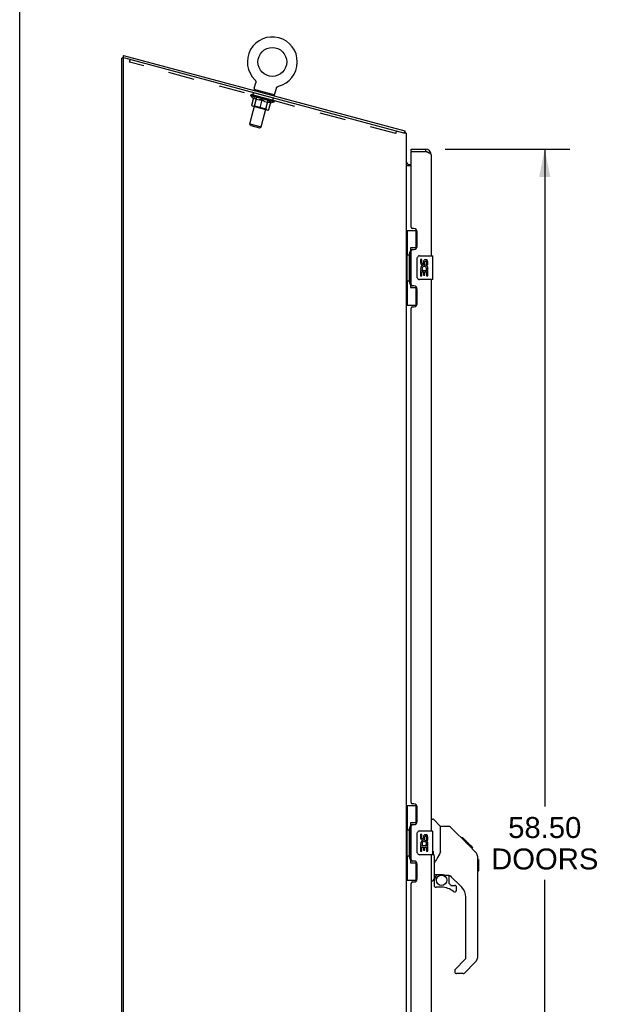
# Model space of a CAD drawing. Header units: inches. Extents: x 0 to 200, y 0 to 130.
# Tile 30 of 91: x 0 to 24, y 57 to 98. Entities that reach past the tile are written whole.
import ezdxf

# ---------------------------------------------------------------- set-up
doc = ezdxf.new("R2010")
doc.units = ezdxf.units.IN
doc.header["$LTSCALE"] = 11.011777
doc.header["$MEASUREMENT"] = 0
doc.linetypes.add('HIDDEN', pattern=[0.2, 0.1, -0.1])
doc.layers.get('0').update_dxf_attribs({"linetype": 'CONTINUOUS'})
for name, color, linetype in [('02___PRT_ALL_AXES', 7, 'CONTINUOUS'), ('DEFAULT_2', 8, 'HIDDEN'), ('DIMENSIONS', 7, 'CONTINUOUS')]:
    doc.layers.add(name, color=color, linetype=linetype)
doc.styles.get("Standard").update_dxf_attribs({"font": 'arial.ttf'})
doc.dimstyles.new('DIMSTYLE_1', dxfattribs={"dimtxt": 0.883298, "dimasz": 1.17773, "dimexe": 0.09, "dimexo": 0.07, "dimgap": 0.0375, "dimtad": 0, "dimtih": 1, "dimtoh": 1, "dimzin": 4, "dimdsep": 46, "dimtxsty": 'Standard', "dimblk": '_FILLED', "dimblk1": '_FILLED', "dimblk2": '_FILLED', "dimcen": 0.09, "dimazin": 1, "dimtfac": 1, "dimtofl": 0, "dimtmove": 0, "dimatfit": 3, "dimldrblk": '_FILLED', "dimfxl": 0, "dimtolj": 1, "dimtzin": 4, "dimarcsym": 0})

# ---------------------------------------------------------------- blocks, each defined once
blk = doc.blocks.new('_FILLED')
at = {"color": 0, "linetype": 'ByBlock'}
blk.add_solid([(0, 0), (-1, 0.2), (-1, -0.2)], dxfattribs=at)
blk = doc.blocks.new('*D17')
at = {"layer": 'DIMENSIONS', "color": 2, "linetype": 'Continuous'}
for p, q in [((17.944, 92.763), (23.21, 92.763)), ((22.15, 92.763), (22.15, 65.043)), ((22.15, 34.263), (22.15, 61.951)), ((17.944, 34.263), (23.21, 34.263))]:
    blk.add_line(p, q, dxfattribs=at)
at = {"layer": 'DIMENSIONS', "color": 2, "linetype": 'Continuous', "xscale": 1.1777301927, "yscale": 1.1777301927, "zscale": 1.1777301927}
for p, rotation in [((22.15, 92.763), 90), ((22.15, 34.263), 270)]:
    blk.add_blockref('_FILLED', p, dxfattribs=dict(at, rotation=rotation))
at = {"layer": 'DIMENSIONS', "color": 2, "linetype": 'Continuous', "insert": (22.15, 64.601), "char_height": 0.8833, "width": 4.51828, "attachment_point": 2, "line_spacing_factor": 0.9}
blk.add_mtext('58.50\\PDOORS', dxfattribs=at)

msp = doc.modelspace()

# ---------------------------------------------------------------- linework, layer by layer
at = {"color": 7, "linetype": 'Continuous'}
for p, q in [((0, 0), (0, 129.55)), ((4.375, 96.602), (4.308, 96.602)), ((4.385, 96.717), (4.358, 96.617)), ((4.385, 96.717), (16.242, 93.54)), ((9.894, 95.334), (9.955, 95.562)), ((9.922, 95.684), (9.922, 95.684)), ((9.922, 95.684), (9.925, 95.681)), ((9.925, 95.681), (9.928, 95.677)), ((9.928, 95.677), (9.931, 95.674)), ((9.931, 95.674), (9.934, 95.671)), ((9.934, 95.671), (9.936, 95.667)), ((9.936, 95.667), (9.939, 95.663)), ((9.939, 95.663), (9.941, 95.66)), ((9.941, 95.66), (9.944, 95.656)), ((9.944, 95.656), (9.946, 95.652)), ((9.946, 95.652), (9.948, 95.648)), ((9.948, 95.648), (9.949, 95.644)), ((9.949, 95.644), (9.951, 95.64)), ((9.951, 95.64), (9.953, 95.636)), ((9.953, 95.636), (9.954, 95.631)), ((9.954, 95.631), (9.955, 95.627)), ((9.955, 95.627), (9.956, 95.623)), ((9.956, 95.623), (9.957, 95.619)), ((9.957, 95.619), (9.958, 95.614)), ((9.958, 95.614), (9.959, 95.61)), ((9.959, 95.61), (9.959, 95.605)), ((9.959, 95.605), (9.96, 95.601)), ((9.96, 95.601), (9.96, 95.597)), ((9.96, 95.597), (9.96, 95.592)), ((9.893, 95.273), (9.885, 95.244)), ((10.738, 95.046), (9.893, 95.273)), ((10.768, 95.1), (10.829, 95.328)), ((10.829, 95.328), (10.83, 95.332)), ((10.833, 95.34), (10.834, 95.344)), ((10.836, 95.348), (10.838, 95.352)), ((10.838, 95.352), (10.84, 95.356)), ((10.84, 95.356), (10.842, 95.36)), ((10.842, 95.36), (10.845, 95.364)), ((10.845, 95.364), (10.847, 95.368)), ((10.847, 95.367), (10.85, 95.371)), ((10.85, 95.371), (10.852, 95.375)), ((10.852, 95.375), (10.855, 95.378)), ((10.855, 95.378), (10.858, 95.381)), ((10.858, 95.381), (10.861, 95.384)), ((10.861, 95.384), (10.865, 95.388)), ((10.864, 95.387), (10.868, 95.39)), ((10.868, 95.39), (10.871, 95.393)), ((10.871, 95.393), (10.875, 95.396)), ((10.875, 95.396), (10.878, 95.399)), ((10.878, 95.399), (10.882, 95.401)), ((10.882, 95.401), (10.886, 95.403)), ((10.886, 95.403), (10.89, 95.406)), ((10.89, 95.406), (10.894, 95.408)), ((10.894, 95.408), (10.898, 95.409)), ((10.898, 95.409), (10.902, 95.411)), ((10.902, 95.411), (10.906, 95.413)), ((10.906, 95.413), (10.91, 95.414)), ((10.91, 95.414), (10.914, 95.416)), ((10.91, 95.414), (10.912, 95.415)), ((10.914, 95.416), (10.918, 95.417)), ((10.918, 95.417), (10.918, 95.417)), ((10.738, 95.046), (10.73, 95.017)), ((16.242, 93.54), (16.216, 93.443)), ((16.257, 93.483), (16.219, 93.454)), ((16.512, 92.659), (16.512, 92.763)), ((16.532, 92.659), (16.512, 92.659)), ((17.119, 92.763), (17.119, 92.659)), ((16.45, 92.117), (16.512, 92.117)), ((16.308, 89.338), (16.748, 89.338)), ((16.347, 89.338), (16.347, 88.313)), ((16.712, 89.338), (16.712, 88.558)), ((16.485, 88.603), (16.485, 86.923)), ((16.712, 88.603), (16.485, 88.603)), ((16.325, 88.313), (16.325, 87.213)), ((16.325, 88.313), (16.448, 88.313)), ((16.448, 88.343), (16.448, 88.364)), ((16.448, 87.213), (16.448, 88.313)), ((16.771, 87.363), (16.771, 88.163)), ((16.871, 88.263), (17.411, 88.263)), ((17.426, 87.278), (17.426, 88.248)), ((16.325, 87.213), (16.448, 87.213)), ((16.347, 87.213), (16.347, 86.188)), ((16.448, 87.162), (16.448, 87.183)), ((17.411, 87.263), (16.871, 87.263)), ((16.485, 86.923), (16.712, 86.923)), ((16.712, 86.968), (16.712, 86.188)), ((16.308, 86.188), (16.748, 86.188)), ((16.308, 65.088), (16.748, 65.088)), ((16.347, 65.088), (16.347, 64.063)), ((16.712, 65.088), (16.712, 64.308)), ((16.712, 64.353), (16.485, 64.353)), ((16.485, 64.353), (16.485, 62.673)), ((17.366, 64.517), (17.428, 64.517)), ((17.754, 64.208), (17.456, 64.505)), ((16.325, 64.063), (16.448, 64.063)), ((16.325, 64.063), (16.325, 62.963)), ((16.448, 64.093), (16.448, 64.114)), ((16.448, 62.963), (16.448, 64.063)), ((16.871, 64.013), (17.411, 64.013)), ((17.426, 63.028), (17.426, 63.998)), ((18.12, 64.202), (17.759, 64.202)), ((17.759, 63.098), (17.759, 64.202)), ((18.941, 63.414), (18.176, 64.179)), ((16.771, 63.113), (16.771, 63.913)), ((18.697, 63.724), (18.631, 63.724)), ((18.705, 63.717), (18.638, 63.717)), ((18.715, 63.707), (18.648, 63.707)), ((18.721, 63.701), (18.654, 63.701)), ((18.729, 63.693), (18.662, 63.693)), ((18.749, 63.673), (18.682, 63.673)), ((18.697, 63.724), (19.024, 63.398)), ((18.771, 63.651), (18.704, 63.651)), ((18.795, 63.627), (18.728, 63.627)), ((18.818, 63.604), (18.751, 63.604)), ((18.842, 63.58), (18.775, 63.58)), ((18.866, 63.556), (18.799, 63.556)), ((18.888, 63.534), (18.821, 63.534)), ((17.426, 63.11), (17.428, 63.118)), ((17.456, 63.003), (17.456, 63.142)), ((17.759, 63.16), (17.738, 63.102)), ((18.908, 63.514), (18.841, 63.514)), ((18.925, 63.496), (18.859, 63.496)), ((18.939, 63.483), (18.872, 63.483)), ((18.943, 63.479), (18.876, 63.479)), ((18.945, 63.477), (18.878, 63.477)), ((18.945, 63.477), (18.878, 63.477)), ((18.946, 63.476), (18.879, 63.476)), ((18.928, 63.427), (18.88, 63.475)), ((18.948, 63.474), (18.881, 63.474)), ((18.953, 63.469), (18.886, 63.469)), ((18.959, 63.463), (18.892, 63.463)), ((18.972, 63.449), (18.906, 63.449)), ((18.988, 63.434), (18.921, 63.434)), ((18.995, 63.427), (18.928, 63.427)), ((18.941, 63.414), (18.928, 63.427)), ((19.002, 63.42), (18.935, 63.42)), ((18.941, 63.414), (19.219, 63.135)), ((19.014, 63.408), (18.947, 63.408)), ((19.019, 63.403), (18.952, 63.403)), ((19.023, 63.399), (18.956, 63.399)), ((19.024, 63.398), (18.957, 63.398)), ((19.024, 63.398), (18.957, 63.398)), ((19.025, 63.397), (18.958, 63.397)), ((19.113, 63.309), (19.025, 63.397)), ((19.042, 63.313), (19.109, 63.313)), ((19.111, 63.311), (19.044, 63.311)), ((19.113, 63.309), (19.046, 63.309)), ((16.325, 62.963), (16.448, 62.963)), ((16.347, 62.963), (16.347, 61.938)), ((16.448, 62.912), (16.448, 62.933)), ((16.712, 62.718), (16.712, 61.938)), ((17.411, 63.013), (16.871, 63.013)), ((17.484, 62.879), (17.484, 61.984)), ((19.334, 62.858), (19.333, 62.888)), ((19.334, 58.755), (19.334, 62.858)), ((19.354, 62.807), (19.334, 62.826)), ((19.354, 62.807), (19.354, 62.33)), ((16.485, 62.673), (16.712, 62.673)), ((19.354, 62.33), (19.334, 62.311)), ((16.308, 61.938), (16.748, 61.938)), ((17.366, 61.913), (17.413, 61.913)), ((17.484, 61.957), (17.484, 61.72)), ((17.503, 62.176), (17.799, 62.176)), ((17.541, 62.097), (17.621, 62.176)), ((17.548, 62.091), (17.544, 62.094)), ((17.551, 62.087), (17.548, 62.091)), ((17.556, 62.083), (17.551, 62.087)), ((18.072, 62.135), (17.984, 62.135)), ((18.114, 61.803), (18.114, 62.13)), ((18.649, 61.639), (18.148, 62.14)), ((17.799, 61.641), (17.563, 61.641)), ((18.117, 61.795), (18.189, 61.723)), ((18.197, 61.72), (18.35, 61.72)), ((18.429, 61.522), (18.429, 61.641)), ((18.822, 58.669), (18.822, 61.221)), ((18.364, 58.178), (18.799, 58.614)), ((18.35, 58.145), (18.35, 58.08)), ((19.219, 58.476), (18.767, 58.024)), ((18.711, 58.001), (18.429, 58.001))]:
    msp.add_line(p, q, dxfattribs=at)
at = {"color": 3, "linetype": 'Continuous'}
for p, q in [((4.308, 33.617), (4.308, 96.602)), ((4.389, 96.608), (4.358, 96.617)), ((4.36, 96.576), (4.36, 33.679)), ((16.204, 93.443), (4.399, 96.606)), ((16.308, 93.443), (16.204, 93.443)), ((16.308, 93.443), (16.308, 33.617)), ((16.512, 92.763), (17.119, 92.763)), ((16.512, 89.47), (16.512, 92.639)), ((16.532, 92.659), (17.119, 92.659)), ((17.155, 92.646), (17.119, 92.659)), ((17.173, 92.639), (17.155, 92.646)), ((17.185, 92.634), (17.173, 92.639)), ((17.197, 92.63), (17.185, 92.634)), ((17.366, 88.263), (17.366, 92.516)), ((16.512, 92.065), (16.308, 92.065)), ((16.632, 89.41), (16.572, 89.41)), ((16.762, 88.66), (16.762, 89.28)), ((16.512, 87.055), (16.512, 88.47)), ((16.572, 88.53), (16.632, 88.53)), ((17.366, 64.013), (17.366, 87.263)), ((16.632, 86.995), (16.572, 86.995)), ((16.762, 86.245), (16.762, 86.865)), ((16.512, 65.22), (16.512, 86.055)), ((16.572, 86.115), (16.632, 86.115)), ((16.632, 65.16), (16.572, 65.16)), ((16.762, 64.41), (16.762, 65.03)), ((16.512, 62.805), (16.512, 64.22)), ((16.572, 64.28), (16.632, 64.28)), ((16.632, 62.745), (16.572, 62.745)), ((17.366, 39.763), (17.366, 63.013)), ((16.762, 61.995), (16.762, 62.615)), ((16.572, 61.865), (16.632, 61.865)), ((16.512, 40.97), (16.512, 61.805))]:
    msp.add_line(p, q, dxfattribs=at)
at = {"color": 7, "linetype": 'Continuous'}
for points in [[(9.96, 95.588), (9.959, 95.583), (9.959, 95.579), (9.958, 95.574), (9.957, 95.57), (9.956, 95.566), (9.955, 95.562)], [(9.958, 95.574), (9.957, 95.57), (9.956, 95.566)], [(9.96, 95.592), (9.96, 95.588), (9.959, 95.583)], [(10.83, 95.332), (10.831, 95.336), (10.833, 95.34), (10.834, 95.344), (10.836, 95.348)], [(16.25, 93.518), (16.25, 93.521), (16.25, 93.524), (16.25, 93.526), (16.249, 93.529), (16.249, 93.531), (16.248, 93.533), (16.247, 93.535), (16.246, 93.537), (16.245, 93.538), (16.244, 93.539), (16.243, 93.54), (16.242, 93.54)], [(16.257, 93.483), (16.256, 93.485), (16.255, 93.487), (16.254, 93.49), (16.253, 93.492), (16.252, 93.495), (16.252, 93.498), (16.251, 93.502), (16.251, 93.505), (16.251, 93.508), (16.251, 93.511), (16.25, 93.518)], [(16.33, 92.165), (16.326, 92.162), (16.324, 92.16), (16.322, 92.158), (16.32, 92.157), (16.317, 92.155)], [(16.337, 92.173), (16.337, 92.173), (16.337, 92.172), (16.337, 92.172), (16.336, 92.171), (16.335, 92.17), (16.334, 92.169), (16.333, 92.168), (16.331, 92.166), (16.33, 92.165)], [(16.312, 92.149), (16.311, 92.147), (16.309, 92.145), (16.309, 92.144), (16.308, 92.142), (16.308, 92.141), (16.308, 92.139)], [(16.317, 92.155), (16.316, 92.153), (16.314, 92.151), (16.312, 92.149)], [(16.485, 88.579), (16.485, 88.576), (16.485, 88.572), (16.486, 88.568), (16.488, 88.564), (16.489, 88.559), (16.491, 88.554), (16.494, 88.548), (16.497, 88.542), (16.5, 88.536), (16.504, 88.529), (16.508, 88.522), (16.513, 88.514), (16.518, 88.506), (16.521, 88.502)], [(16.771, 88.163), (16.771, 88.169), (16.772, 88.175), (16.772, 88.182), (16.774, 88.188), (16.775, 88.193), (16.777, 88.199)], [(16.777, 87.327), (16.775, 87.332), (16.774, 87.338), (16.772, 87.344), (16.772, 87.35), (16.771, 87.357), (16.771, 87.363)], [(16.521, 87.024), (16.518, 87.02), (16.513, 87.012), (16.508, 87.004), (16.504, 86.997), (16.5, 86.99), (16.497, 86.983), (16.494, 86.977), (16.491, 86.972), (16.489, 86.967), (16.488, 86.962), (16.486, 86.958), (16.485, 86.954), (16.485, 86.95), (16.485, 86.947)], [(16.485, 64.329), (16.485, 64.326), (16.485, 64.322), (16.486, 64.318), (16.488, 64.314), (16.489, 64.309), (16.491, 64.304), (16.494, 64.298), (16.497, 64.292), (16.5, 64.286), (16.504, 64.279), (16.508, 64.272), (16.513, 64.264), (16.518, 64.256), (16.521, 64.252)], [(16.771, 63.913), (16.771, 63.919), (16.772, 63.925), (16.772, 63.932), (16.774, 63.938), (16.775, 63.943), (16.777, 63.949)], [(18.176, 64.179), (18.168, 64.186), (18.16, 64.191), (18.151, 64.196), (18.141, 64.199), (18.131, 64.201), (18.12, 64.202)], [(18.88, 63.475), (18.858, 63.497), (18.836, 63.519), (18.815, 63.54)], [(16.777, 63.077), (16.775, 63.082), (16.774, 63.088), (16.772, 63.094), (16.772, 63.1), (16.771, 63.107), (16.771, 63.113)], [(17.428, 63.118), (17.429, 63.121), (17.43, 63.124), (17.431, 63.127), (17.432, 63.129), (17.433, 63.132), (17.434, 63.134), (17.435, 63.136), (17.436, 63.138), (17.437, 63.14), (17.439, 63.142), (17.44, 63.144), (17.441, 63.145), (17.443, 63.147), (17.444, 63.148), (17.446, 63.148), (17.447, 63.149), (17.449, 63.149), (17.45, 63.149), (17.451, 63.148), (17.452, 63.148), (17.453, 63.146), (17.454, 63.145), (17.455, 63.144), (17.456, 63.142)], [(19.334, 62.858), (19.333, 62.888), (19.328, 62.929), (19.318, 62.969), (19.304, 63.008), (19.287, 63.045), (19.265, 63.08), (19.24, 63.113), (19.219, 63.135)], [(16.521, 62.774), (16.518, 62.77), (16.513, 62.762), (16.508, 62.754), (16.504, 62.747), (16.5, 62.74), (16.497, 62.733), (16.494, 62.727), (16.491, 62.722), (16.489, 62.717), (16.488, 62.712), (16.486, 62.708), (16.485, 62.704), (16.485, 62.7), (16.485, 62.697)], [(17.456, 63.003), (17.456, 63.005), (17.457, 63.006), (17.458, 63.008), (17.458, 63.009), (17.459, 63.011), (17.459, 63.012), (17.46, 63.013), (17.46, 63.014), (17.461, 63.015), (17.462, 63.016), (17.463, 63.017), (17.463, 63.017), (17.464, 63.017), (17.465, 63.017), (17.465, 63.017), (17.466, 63.016), (17.467, 63.016), (17.467, 63.015), (17.467, 63.014), (17.468, 63.013), (17.468, 63.012), (17.469, 63.011), (17.469, 63.01), (17.47, 63.009), (17.47, 63.007), (17.47, 63.006), (17.471, 63.005), (17.471, 63.003), (17.472, 63.002), (17.472, 63), (17.472, 62.999), (17.473, 62.997), (17.473, 62.995), (17.473, 62.993), (17.474, 62.991), (17.474, 62.989), (17.475, 62.987), (17.475, 62.985), (17.475, 62.982), (17.476, 62.98), (17.476, 62.978), (17.477, 62.975), (17.477, 62.973), (17.477, 62.97), (17.478, 62.968), (17.478, 62.965), (17.478, 62.962), (17.479, 62.959), (17.479, 62.956), (17.48, 62.953), (17.48, 62.95), (17.48, 62.947), (17.481, 62.943), (17.481, 62.939), (17.481, 62.936), (17.482, 62.931), (17.482, 62.927), (17.482, 62.923), (17.483, 62.918), (17.483, 62.913), (17.483, 62.908), (17.483, 62.903), (17.484, 62.897), (17.484, 62.891), (17.484, 62.885), (17.484, 62.879)], [(17.537, 62.752), (17.526, 62.735), (17.511, 62.706), (17.498, 62.674), (17.49, 62.64), (17.485, 62.606), (17.484, 62.581)], [(17.738, 63.102), (17.708, 63.033), (17.672, 62.963), (17.63, 62.891), (17.582, 62.818), (17.537, 62.752)], [(17.556, 62.083), (17.546, 62.072), (17.538, 62.062), (17.53, 62.05), (17.523, 62.038), (17.517, 62.025), (17.513, 62.012), (17.509, 61.999), (17.506, 61.985), (17.504, 61.971), (17.504, 61.957)], [(17.544, 62.094), (17.543, 62.095), (17.542, 62.096), (17.542, 62.096), (17.541, 62.097)], [(17.799, 62.176), (17.807, 62.176), (17.826, 62.175), (17.846, 62.173), (17.867, 62.169), (17.886, 62.164), (17.904, 62.159), (17.92, 62.154), (17.934, 62.149), (17.946, 62.144), (17.957, 62.141), (17.966, 62.138), (17.974, 62.136), (17.982, 62.135), (17.984, 62.135)]]:
    msp.add_lwpolyline(points, dxfattribs=at)
at = {"color": 3, "linetype": 'Continuous'}
for points in [[(17.214, 92.623), (17.208, 92.626), (17.197, 92.63)], [(17.366, 92.516), (17.366, 92.519), (17.365, 92.521), (17.365, 92.523), (17.365, 92.525), (17.364, 92.528), (17.363, 92.53), (17.362, 92.532), (17.361, 92.534), (17.36, 92.537), (17.358, 92.539), (17.357, 92.541), (17.355, 92.543), (17.353, 92.545), (17.351, 92.548), (17.349, 92.55), (17.347, 92.552), (17.345, 92.554), (17.342, 92.557), (17.339, 92.559), (17.337, 92.561), (17.334, 92.563), (17.331, 92.565), (17.327, 92.568), (17.324, 92.57), (17.321, 92.572), (17.317, 92.574), (17.314, 92.577), (17.31, 92.579), (17.306, 92.581), (17.302, 92.583), (17.298, 92.586), (17.293, 92.588), (17.289, 92.59), (17.285, 92.592), (17.28, 92.594), (17.276, 92.597), (17.271, 92.599), (17.266, 92.601), (17.261, 92.603), (17.256, 92.606), (17.251, 92.608), (17.246, 92.61), (17.241, 92.612), (17.235, 92.614), (17.23, 92.617), (17.225, 92.619), (17.219, 92.621), (17.214, 92.623)]]:
    msp.add_lwpolyline(points, dxfattribs=at)
at = {"color": 7, "linetype": 'Continuous'}
for centre, radius in [((10.658, 96.438), 0.609), ((17.799, 61.936), 0.217)]:
    msp.add_circle(centre, radius, dxfattribs=at)
for centre, radius, start, end in [((10.658, 96.438), 1.054, 284.1042, 225.8958), ((9.952, 95.319), 0.06, 165, 255), ((10.71, 95.116), 0.06, 255, 345), ((16.061, 93.333), 0.246, 26.3422, 37.3941), ((17.119, 92.516), 0.142, 48.6367, 90), ((17.202, 92.373), 0.26, 90, 92.6047), ((16.45, 92.259), 0.142, 180, 270), ((16.871, 88.163), 0.1, 90, 158.8004), ((17.411, 88.248), 0.015, 0, 90), ((16.871, 87.363), 0.1, 201.205, 270), ((17.411, 87.278), 0.015, 270, 360), ((17.428, 64.478), 0.0394, 45, 90), ((16.871, 63.913), 0.1, 90, 158.8004), ((17.411, 63.998), 0.015, 0, 90), ((17.74, 64.194), 0.0197, 0, 45), ((18.901, 62.841), 0.433, 42.2386, 42.7273), ((16.871, 63.113), 0.1, 201.205, 270), ((17.411, 63.028), 0.015, 270, 360), ((17.413, 61.984), 0.0709, 270, 360), ((17.503, 62.196), 0.0197, 180, 270), ((17.681, 61.957), 0.197, 135, 180), ((18.072, 61.938), 0.197, 45, 90), ((17.563, 61.72), 0.0787, 180, 270), ((17.799, 60.854), 0.787, 50.4788, 90), ((18.126, 61.803), 0.0118, 180, 225), ((18.197, 61.732), 0.0118, 225, 270), ((18.35, 61.522), 0.0787, 230.4788, 360), ((18.35, 61.641), 0.0787, 0, 90), ((18.232, 61.221), 0.591, 0, 45), ((18.744, 58.669), 0.0787, 315, 360), ((18.94, 58.755), 0.394, 315, 360), ((18.397, 58.145), 0.0472, 135, 180), ((18.429, 58.08), 0.0787, 180, 270), ((18.711, 58.08), 0.0787, 270, 315)]:
    msp.add_arc(centre, radius, start, end, dxfattribs=at)
at = {"color": 3, "linetype": 'Continuous'}
for centre, radius, start, end in [((4.391, 96.576), 0.0312, 75, 180), ((16.532, 92.639), 0.02, 90, 180), ((17.119, 92.516), 0.246, 0, 90), ((16.572, 89.47), 0.06, 180, 270), ((16.632, 89.28), 0.13, 0, 90), ((16.572, 88.47), 0.06, 90, 180), ((16.632, 88.66), 0.13, 270, 360), ((16.572, 87.055), 0.06, 180, 270), ((16.632, 86.865), 0.13, 0, 90), ((16.572, 86.055), 0.06, 90, 180), ((16.632, 86.245), 0.13, 270, 360), ((16.572, 65.22), 0.06, 180, 270), ((16.632, 65.03), 0.13, 0, 90), ((16.632, 64.41), 0.13, 270, 360), ((16.572, 64.22), 0.06, 90, 180), ((16.572, 62.805), 0.06, 180, 270), ((16.632, 62.615), 0.13, 0, 90), ((16.572, 61.805), 0.06, 90, 180), ((16.632, 61.995), 0.13, 270, 360)]:
    msp.add_arc(centre, radius, start, end, dxfattribs=at)
at = {"color": 7, "linetype": 'Continuous'}
for centre, start_param, end_param in [((16.552, 88.353), 0.699287, 1.51401), ((16.552, 88.353), -4.655602, -3.84088), ((16.552, 87.172), 0.699287, 1.51401), ((16.552, 87.172), -4.655602, -3.84088), ((16.552, 64.103), 0.699287, 1.51401), ((16.552, 64.103), -4.655602, -3.84088), ((16.552, 62.922), 0.699287, 1.51401), ((16.552, 62.922), -4.655602, -3.84088)]:
    msp.add_ellipse(centre, major_axis=(0, 0.18), ratio=0.579493, start_param=start_param, end_param=end_param, dxfattribs=at)
at = {"layer": '02___PRT_ALL_AXES', "color": 8, "linetype": 'HIDDEN'}
for p, q in [((9.831, 95.043), (9.858, 95.143)), ((10.703, 94.917), (9.858, 95.143)), ((10.676, 94.816), (9.831, 95.043)), ((10.676, 94.816), (10.703, 94.917))]:
    msp.add_line(p, q, dxfattribs=at)
at = {"layer": '02___PRT_ALL_AXES', "color": 7, "linetype": 'Continuous'}
for p, q in [((16.908, 88.109), (16.908, 87.972)), ((16.971, 88.109), (16.908, 88.109)), ((16.971, 87.972), (16.971, 88.109)), ((17.036, 88.035), (17.036, 87.966)), ((17.097, 87.972), (17.097, 88.014)), ((17.16, 88.014), (17.16, 87.878)), ((17.223, 87.878), (17.223, 88.014)), ((16.908, 87.648), (16.908, 87.417)), ((16.927, 87.648), (16.908, 87.648)), ((16.961, 87.648), (16.988, 87.667)), ((16.961, 87.648), (17.223, 87.648)), ((17.152, 87.684), (17.21, 87.659)), ((17.16, 87.878), (17.223, 87.878)), ((17.223, 87.417), (17.223, 87.648)), ((16.908, 87.417), (16.971, 87.417)), ((16.971, 87.417), (16.971, 87.585)), ((16.971, 87.585), (17.036, 87.585)), ((17.036, 87.585), (17.036, 87.449)), ((17.036, 87.449), (17.097, 87.449)), ((17.097, 87.449), (17.097, 87.585)), ((17.097, 87.585), (17.16, 87.585)), ((17.16, 87.585), (17.16, 87.417)), ((17.16, 87.417), (17.223, 87.417)), ((16.971, 63.859), (16.908, 63.859)), ((16.908, 63.859), (16.908, 63.722)), ((16.971, 63.722), (16.971, 63.859)), ((17.036, 63.785), (17.036, 63.716)), ((17.097, 63.722), (17.097, 63.764)), ((17.16, 63.764), (17.16, 63.628)), ((17.16, 63.628), (17.223, 63.628)), ((17.223, 63.628), (17.223, 63.764)), ((16.927, 63.398), (16.908, 63.398)), ((16.908, 63.398), (16.908, 63.167)), ((16.908, 63.167), (16.971, 63.167)), ((16.961, 63.398), (16.988, 63.417)), ((16.961, 63.398), (17.223, 63.398)), ((16.971, 63.335), (17.036, 63.335)), ((16.971, 63.167), (16.971, 63.335)), ((17.036, 63.335), (17.036, 63.199)), ((17.036, 63.199), (17.097, 63.199)), ((17.097, 63.335), (17.16, 63.335)), ((17.097, 63.199), (17.097, 63.335)), ((17.152, 63.434), (17.21, 63.409)), ((17.16, 63.335), (17.16, 63.167)), ((17.16, 63.167), (17.223, 63.167)), ((17.223, 63.167), (17.223, 63.398))]:
    msp.add_line(p, q, dxfattribs=at)
for centre, radius, start, end in [((17.128, 88.014), 0.0943, 68.6999, 167.4338), ((17.128, 88.014), 0.0314, 0, 180.0485), ((17.128, 88.014), 0.0943, 0, 68.6704), ((17.003, 87.972), 0.0943, 180, 360), ((17.062, 87.721), 0.154, 161.4199, 206.1963), ((17.066, 87.721), 0.157, 336.5966, 161.8791), ((17.066, 87.721), 0.157, 205.737, 207.8532), ((17.003, 87.972), 0.0314, 180, 261.2295), ((17.066, 87.721), 0.0943, 336.5966, 215.1122), ((17.002, 87.977), 0.0362, 263.4285, 341.7628), ((17.003, 63.722), 0.0943, 180, 360), ((17.062, 63.471), 0.154, 161.4199, 206.1963), ((17.066, 63.471), 0.157, 336.5966, 161.8791), ((17.003, 63.722), 0.0314, 180, 261.2295), ((17.066, 63.471), 0.0943, 336.5966, 215.1122), ((17.002, 63.727), 0.0362, 263.4285, 341.7628), ((17.128, 63.764), 0.0943, 68.6999, 167.4338), ((17.128, 63.764), 0.0314, 0, 180.0485), ((17.128, 63.764), 0.0943, 0, 68.6704), ((17.066, 63.471), 0.157, 205.737, 207.8532)]:
    msp.add_arc(centre, radius, start, end, dxfattribs=at)
at = {"layer": 'DEFAULT_2', "color": 8, "linetype": 'HIDDEN'}
for p, q in [((4.639, 96.434), (4.666, 96.534)), ((15.868, 93.425), (4.639, 96.434)), ((9.927, 95.679), (9.928, 95.677)), ((9.702, 93.833), (10.067, 95.195)), ((10.074, 95.224), (10.066, 95.195)), ((10.557, 95.095), (10.549, 95.066)), ((9.755, 95.024), (9.765, 95.06)), ((9.855, 94.905), (9.755, 95.024)), ((9.755, 95.024), (10.733, 94.762)), ((9.771, 95.053), (9.772, 95.058)), ((9.777, 95.049), (9.778, 95.052)), ((10.727, 94.794), (9.777, 95.049)), ((9.784, 95.047), (9.784, 95.05)), ((9.785, 95.047), (9.785, 95.049)), ((9.788, 94.623), (9.872, 94.937)), ((9.793, 95.047), (9.794, 95.053)), ((9.805, 95.041), (9.806, 95.044)), ((9.806, 95.041), (9.807, 95.044)), ((9.829, 95.038), (9.83, 95.043)), ((9.84, 95.032), (9.84, 95.035)), ((9.842, 95.032), (9.842, 95.034)), ((10, 94.992), (9.845, 95.033)), ((9.855, 94.905), (9.863, 94.903)), ((9.878, 95.025), (9.879, 95.03)), ((9.878, 95.022), (9.879, 95.024)), ((9.879, 95.022), (9.879, 95.024)), ((9.881, 95.021), (9.882, 95.023)), ((9.887, 95.02), (9.887, 95.022)), ((9.887, 95.02), (9.887, 95.022)), ((9.889, 95.019), (9.89, 95.021)), ((9.892, 95.018), (9.893, 95.021)), ((9.895, 95.017), (9.896, 95.02)), ((9.905, 94.594), (10.002, 94.956)), ((9.906, 95.014), (9.907, 95.017)), ((9.92, 95.011), (9.921, 95.013)), ((9.921, 95.01), (9.922, 95.015)), ((9.936, 95.006), (9.937, 95.009)), ((9.936, 95.006), (9.937, 95.009)), ((9.938, 95.008), (9.94, 95.014)), ((9.945, 95.004), (9.946, 95.006)), ((9.948, 95.003), (9.949, 95.006)), ((9.955, 95.001), (9.956, 95.003)), ((9.964, 94.999), (9.966, 95.004)), ((9.973, 94.874), (10.112, 94.836)), ((9.976, 94.996), (9.977, 94.998)), ((9.978, 94.995), (9.979, 94.997)), ((9.999, 94.989), (10, 94.992)), ((10.052, 94.978), (10.004, 94.991)), ((10.008, 94.99), (10.009, 94.995)), ((10.013, 94.986), (10.013, 94.988)), ((10.016, 94.985), (10.017, 94.987)), ((10.021, 94.984), (10.023, 94.99)), ((10.024, 94.983), (10.025, 94.985)), ((10.032, 94.98), (10.033, 94.983)), ((10.051, 94.975), (10.052, 94.978)), ((10.11, 94.962), (10.064, 94.975)), ((10.079, 94.968), (10.08, 94.97)), ((10.085, 94.969), (10.087, 94.974)), ((10.087, 94.966), (10.088, 94.968)), ((10.089, 94.965), (10.091, 94.972)), ((10.091, 94.965), (10.092, 94.967)), ((10.097, 94.963), (10.098, 94.966)), ((10.109, 94.96), (10.11, 94.962)), ((10.172, 94.946), (10.13, 94.957)), ((10.138, 94.498), (10.23, 94.841)), ((10.139, 94.952), (10.14, 94.954)), ((10.164, 94.948), (10.225, 94.935)), ((10.167, 94.944), (10.168, 94.947)), ((10.168, 94.947), (10.169, 94.952)), ((10.168, 94.947), (10.169, 94.952)), ((10.169, 94.952), (10.169, 94.952)), ((10.17, 94.944), (10.171, 94.946)), ((10.171, 94.943), (10.172, 94.946)), ((10.171, 94.943), (10.172, 94.946)), ((10.183, 93.704), (10.548, 95.066)), ((10.249, 94.925), (10.199, 94.938)), ((10.203, 94.935), (10.203, 94.937)), ((10.208, 94.936), (10.208, 94.939)), ((10.224, 94.932), (10.225, 94.935)), ((10.236, 94.926), (10.236, 94.928)), ((10.25, 94.922), (10.25, 94.925)), ((10.25, 94.922), (10.251, 94.925)), ((10.251, 94.925), (10.25, 94.925)), ((10.252, 94.924), (10.254, 94.929)), ((10.341, 94.9), (10.254, 94.929)), ((10.254, 94.921), (10.254, 94.924)), ((10.254, 94.921), (10.255, 94.924)), ((10.254, 94.924), (10.255, 94.924)), ((10.268, 94.917), (10.269, 94.92)), ((10.269, 94.92), (10.306, 94.91)), ((10.301, 94.909), (10.301, 94.911)), ((10.33, 94.778), (10.469, 94.741)), ((10.332, 94.9), (10.333, 94.903)), ((10.332, 94.9), (10.333, 94.902)), ((10.333, 94.9), (10.334, 94.903)), ((10.333, 94.902), (10.375, 94.891)), ((10.336, 94.899), (10.337, 94.902)), ((10.337, 94.902), (10.338, 94.907)), ((10.337, 94.902), (10.339, 94.907)), ((10.338, 94.907), (10.339, 94.907)), ((10.364, 94.892), (10.365, 94.894)), ((10.388, 94.464), (10.485, 94.826)), ((10.395, 94.883), (10.395, 94.886)), ((10.395, 94.886), (10.441, 94.874)), ((10.406, 94.88), (10.407, 94.883)), ((10.412, 94.879), (10.413, 94.881)), ((10.414, 94.878), (10.416, 94.885)), ((10.416, 94.878), (10.417, 94.88)), ((10.42, 94.879), (10.421, 94.885)), ((10.425, 94.875), (10.425, 94.878)), ((10.452, 94.868), (10.453, 94.87)), ((10.453, 94.87), (10.501, 94.857)), ((10.471, 94.863), (10.472, 94.865)), ((10.48, 94.861), (10.48, 94.863)), ((10.483, 94.86), (10.485, 94.866)), ((10.487, 94.859), (10.488, 94.861)), ((10.491, 94.858), (10.492, 94.86)), ((10.497, 94.859), (10.498, 94.864)), ((10.504, 94.854), (10.505, 94.856)), ((10.504, 94.431), (10.588, 94.745)), ((10.505, 94.856), (10.66, 94.815)), ((10.525, 94.848), (10.526, 94.851)), ((10.528, 94.848), (10.528, 94.85)), ((10.54, 94.845), (10.541, 94.85)), ((10.548, 94.842), (10.549, 94.845)), ((10.555, 94.84), (10.556, 94.843)), ((10.559, 94.839), (10.559, 94.842)), ((10.567, 94.84), (10.568, 94.845)), ((10.567, 94.837), (10.568, 94.84)), ((10.567, 94.837), (10.568, 94.84)), ((10.579, 94.711), (10.587, 94.709)), ((10.583, 94.833), (10.584, 94.837)), ((10.583, 94.833), (10.584, 94.835)), ((10.587, 94.709), (10.733, 94.762)), ((10.597, 94.829), (10.598, 94.831)), ((10.608, 94.826), (10.609, 94.829)), ((10.612, 94.825), (10.612, 94.828)), ((10.614, 94.825), (10.615, 94.827)), ((10.617, 94.824), (10.617, 94.826)), ((10.617, 94.824), (10.618, 94.826)), ((10.622, 94.822), (10.623, 94.825)), ((10.625, 94.822), (10.625, 94.824)), ((10.625, 94.822), (10.626, 94.824)), ((10.627, 94.824), (10.628, 94.829)), ((10.662, 94.812), (10.663, 94.814)), ((10.664, 94.811), (10.665, 94.814)), ((10.676, 94.811), (10.677, 94.816)), ((10.697, 94.802), (10.698, 94.805)), ((10.699, 94.802), (10.699, 94.805)), ((10.712, 94.801), (10.713, 94.806)), ((10.719, 94.797), (10.72, 94.799)), ((10.72, 94.796), (10.72, 94.799)), ((10.727, 94.794), (10.727, 94.797)), ((10.733, 94.762), (10.743, 94.798)), ((10.734, 94.795), (10.735, 94.8)), ((9.809, 94.587), (10.468, 94.41)), ((9.905, 94.594), (9.866, 94.571)), ((9.905, 94.594), (10.388, 94.464)), ((10.388, 94.464), (10.411, 94.425)), ((9.745, 93.759), (9.702, 93.833)), ((9.702, 93.833), (10.183, 93.704)), ((9.745, 93.759), (10.11, 93.661)), ((10.11, 93.661), (10.183, 93.704)), ((15.868, 93.425), (15.895, 93.525))]:
    msp.add_line(p, q, dxfattribs=at)
for points in [[(9.979, 94.872), (9.961, 94.881), (9.943, 94.89), (9.925, 94.9), (9.908, 94.912), (9.89, 94.924), (9.872, 94.937)], [(9.872, 94.936), (9.889, 94.923), (9.906, 94.912), (9.923, 94.901), (9.939, 94.891), (9.956, 94.882), (9.973, 94.874)], [(10.23, 94.841), (10.208, 94.839), (10.186, 94.837), (10.165, 94.836), (10.145, 94.836), (10.124, 94.837), (10.105, 94.838)], [(10.112, 94.836), (10.131, 94.835), (10.15, 94.835), (10.169, 94.835), (10.189, 94.836), (10.209, 94.837), (10.23, 94.84)], [(10.338, 94.776), (10.319, 94.785), (10.301, 94.794), (10.284, 94.805), (10.266, 94.816), (10.248, 94.828), (10.23, 94.841)], [(10.23, 94.84), (10.247, 94.827), (10.263, 94.816), (10.28, 94.805), (10.297, 94.795), (10.313, 94.786), (10.33, 94.778)], [(10.588, 94.745), (10.566, 94.742), (10.545, 94.741), (10.524, 94.74), (10.503, 94.74), (10.483, 94.741), (10.463, 94.742)], [(10.469, 94.741), (10.488, 94.74), (10.507, 94.739), (10.527, 94.739), (10.547, 94.74), (10.567, 94.742), (10.588, 94.744)]]:
    msp.add_lwpolyline(points, dxfattribs=at)
for centre, radius, start, end in [((10.038, 95.203), 0.03, 345, 75), ((10.577, 95.058), 0.03, 75, 165), ((9.971, 94.964), 0.0318, 345, 75), ((10.516, 94.818), 0.0318, 75, 165), ((9.817, 94.615), 0.0296, 165, 255), ((10.475, 94.439), 0.0296, 255, 345)]:
    msp.add_arc(centre, radius, start, end, dxfattribs=at)
for centre, major_axis, ratio, start_param, end_param in [((10.254, 94.929), (0.489, -0.131), 0.060556, -3.141593, -2.96706), ((10.254, 94.929), (0.49, -0.126), 0.05963, 2.96643, 3.140963), ((9.746, 95.05), (0.153, -0.039), 0.05963, 1.376596, 1.469874), ((9.747, 95.055), (0.153, -0.041), 0.060556, 0.430652, 1.470503), ((10.254, 94.929), (0.492, -0.121), 0.05688, 2.791345, 2.965878), ((9.78, 95.041), (0.153, -0.041), 0.060556, 1.551758, 1.645036), ((9.727, 95.055), (0.154, -0.038), 0.05688, 1.20151, 1.294789), ((9.781, 95.046), (0.153, -0.043), 0.05963, 0.605815, 1.645666), ((9.728, 95.06), (0.153, -0.039), 0.05963, 0.25549, 1.295341), ((10.254, 94.929), (0.488, -0.136), 0.05963, -2.96643, -2.791898), ((9.781, 95.043), (0.127, -0.033), 0.05963, 1.065228, 1.614276), ((9.766, 95.047), (0.128, -0.031), 0.05688, 0.890143, 1.43919), ((9.811, 95.035), (0.127, -0.034), 0.060556, 1.240391, 1.789438), ((9.828, 95.028), (0.153, -0.043), 0.05963, 1.72692, 1.820198), ((9.724, 95.056), (0.154, -0.036), 0.052395, 1.026568, 1.119847), ((10.254, 94.929), (0.493, -0.116), 0.052395, 2.616403, 2.790936), ((9.83, 95.033), (0.152, -0.044), 0.05688, 0.7809, 1.820751), ((9.725, 95.061), (0.154, -0.038), 0.05688, 0.080405, 1.120256), ((10.254, 94.929), (0.486, -0.141), 0.05688, -2.791345, -2.616812), ((9.765, 95.047), (0.128, -0.03), 0.052395, 0.715201, 1.264248), ((9.854, 95.023), (0.126, -0.035), 0.05963, 1.415553, 1.9646), ((9.889, 95.012), (0.152, -0.044), 0.05688, 1.902006, 1.995284), ((9.737, 95.052), (0.155, -0.035), 0.046319, 0.851819, 0.945098), ((10.254, 94.929), (0.494, -0.112), 0.046319, 2.441654, 2.616187), ((9.891, 95.017), (0.152, -0.046), 0.052395, 0.955842, 1.995693), ((10.254, 94.929), (0.485, -0.146), 0.052395, -2.616403, -2.44187), ((9.739, 95.058), (0.154, -0.036), 0.052395, -0.094537, 0.945314), ((9.78, 95.043), (0.128, -0.029), 0.046319, 0.540452, 1.089499), ((9.909, 95.008), (0.126, -0.037), 0.05688, 1.590638, 2.139686), ((9.962, 94.992), (0.152, -0.046), 0.052395, 2.076947, 2.170226), ((9.766, 95.045), (0.155, -0.034), 0.038841, 0.677289, 0.770567), ((10.254, 94.929), (0.495, -0.108), 0.038841, 2.267123, 2.441656), ((9.963, 94.997), (0.151, -0.047), 0.046319, 1.130591, 2.170442), ((10.254, 94.929), (0.484, -0.15), 0.046319, -2.441654, -2.267121), ((9.767, 95.05), (0.155, -0.035), 0.046319, -0.269286, 0.770565), ((9.808, 95.035), (0.128, -0.028), 0.038841, 0.365921, 0.914969), ((9.974, 94.991), (0.126, -0.038), 0.052395, 1.76558, 2.314627), ((10.042, 94.971), (0.151, -0.047), 0.046319, 2.251696, 2.344975), ((9.809, 95.033), (0.155, -0.033), 0.030195, 0.502975, 0.596254), ((10.254, 94.929), (0.496, -0.105), 0.030195, 2.09281, 2.267343), ((10.044, 94.976), (0.151, -0.048), 0.038841, 1.305122, 2.344973), ((10.254, 94.929), (0.483, -0.154), 0.038841, -2.267123, -2.092591), ((9.811, 95.038), (0.155, -0.034), 0.038841, -0.443817, 0.596034), ((9.85, 95.024), (0.129, -0.027), 0.030195, 0.191608, 0.740655), ((10.048, 94.971), (0.126, -0.039), 0.046319, 1.940329, 2.489376), ((9.867, 95.023), (0.155, -0.033), 0.030195, -0.61813, 0.421721), ((10.13, 94.947), (0.151, -0.048), 0.038841, 2.426227, 2.519505), ((9.866, 95.018), (0.155, -0.032), 0.020645, 0.328852, 0.422131), ((10.254, 94.929), (0.496, -0.103), 0.020645, 1.918687, 2.09322), ((10.131, 94.952), (0.151, -0.049), 0.030195, 1.479435, 2.519286), ((10.254, 94.929), (0.482, -0.157), 0.030195, -2.09281, -1.918277), ((9.904, 95.01), (0.129, -0.027), 0.020645, 0.017485, 0.566532), ((10.127, 94.95), (0.125, -0.04), 0.038841, 2.11486, 2.663907), ((9.936, 95.005), (0.155, -0.032), 0.020645, -0.792253, 0.247598), ((10.221, 94.923), (0.151, -0.049), 0.030195, 2.60054, 2.693819), ((9.934, 95), (0.155, -0.032), 0.010478, 0.154869, 0.248148), ((10.254, 94.929), (0.497, -0.102), 0.010478, 1.744704, 1.919237), ((10.222, 94.928), (0.151, -0.05), 0.020645, 1.653558, 2.693409), ((10.254, 94.929), (0.481, -0.159), 0.020645, -1.918687, -1.744154), ((9.969, 94.992), (0.129, -0.026), 0.010478, 6.126688, 6.675735), ((10.211, 94.927), (0.125, -0.041), 0.030195, 2.289173, 2.83822), ((10.014, 94.984), (0.155, -0.032), 0.010478, -0.966236, -0.000846), ((10.312, 94.898), (0.151, -0.05), 0.020645, 2.774664, 2.867942), ((10.314, 94.903), (0.151, -0.05), 0.010478, 1.827541, 2.867392), ((10.254, 94.929), (0.481, -0.16), 0.010478, -1.744704, -1.570171), ((10.296, 94.905), (0.125, -0.041), 0.020645, 2.463296, 3.012344), ((10.189, 94.937), (0.155, -0.032), 0.010478, 0.274201, 1.314052), ((10.122, 94.951), (0.129, -0.026), 0.010478, -0.000298, 0.504314), ((10.098, 94.956), (0.155, -0.032), 0.010478, 0.192946, 0.399283), ((10.254, 94.929), (0.497, -0.102), 0.010478, -1.578586, -1.396888), ((10.402, 94.874), (0.151, -0.05), 0.010478, 2.948646, 3.041925), ((10.379, 94.882), (0.125, -0.042), 0.010478, 2.637279, 3.142076), ((10.281, 94.912), (0.155, -0.032), 0.020645, 0.448184, 1.488034), ((10.205, 94.929), (0.129, -0.027), 0.020645, 0.129249, 0.678296), ((10.188, 94.932), (0.155, -0.032), 0.020645, 0.273651, 0.366929), ((10.254, 94.929), (0.496, -0.103), 0.020645, -1.397439, -1.222906), ((10.489, 94.857), (0.151, -0.05), 0.010478, -3.140747, -2.175357), ((10.254, 94.929), (0.481, -0.16), 0.010478, 1.222355, 1.396888), ((10.372, 94.888), (0.155, -0.033), 0.030195, 0.622307, 1.662158), ((10.29, 94.906), (0.129, -0.027), 0.030195, 0.303372, 0.852419), ((10.532, 94.841), (0.125, -0.042), 0.010478, 2.749043, 3.29809), ((10.567, 94.836), (0.151, -0.05), 0.020645, 2.893995, 3.933846), ((10.279, 94.907), (0.155, -0.033), 0.030195, 0.447774, 0.541052), ((10.566, 94.83), (0.151, -0.05), 0.010478, 2.893445, 2.986723), ((10.254, 94.929), (0.496, -0.105), 0.030195, -1.223315, -1.048783), ((10.459, 94.865), (0.155, -0.034), 0.038841, 0.79662, 1.836471), ((10.254, 94.929), (0.481, -0.159), 0.020645, 1.048373, 1.222906), ((10.374, 94.884), (0.128, -0.028), 0.038841, 0.477686, 1.026733), ((10.597, 94.824), (0.125, -0.041), 0.020645, 2.57506, 3.124108), ((10.54, 94.843), (0.155, -0.035), 0.046319, 0.971151, 2.011002), ((10.635, 94.817), (0.151, -0.049), 0.030195, 2.719872, 3.759723), ((10.37, 94.883), (0.155, -0.034), 0.038841, 0.622087, 0.715366), ((10.634, 94.812), (0.151, -0.05), 0.020645, 2.719462, 2.812741), ((10.254, 94.929), (0.495, -0.108), 0.038841, -1.049002, -0.874469), ((10.254, 94.929), (0.482, -0.157), 0.030195, 0.87425, 1.048783), ((10.453, 94.862), (0.128, -0.029), 0.046319, 0.652216, 1.201263), ((10.612, 94.824), (0.154, -0.036), 0.052395, 1.1459, 2.185751), ((10.651, 94.81), (0.125, -0.041), 0.030195, 2.400937, 2.949985), ((10.692, 94.802), (0.151, -0.048), 0.038841, 2.545558, 3.585409), ((10.527, 94.843), (0.128, -0.03), 0.052395, 0.826965, 1.376012), ((10.458, 94.859), (0.155, -0.035), 0.046319, 0.796618, 0.889896), ((10.691, 94.797), (0.151, -0.049), 0.030195, 2.545339, 2.638617), ((10.673, 94.807), (0.154, -0.038), 0.05688, 1.320842, 2.360692), ((10.254, 94.929), (0.494, -0.112), 0.046319, -0.874471, -0.699939), ((10.254, 94.929), (0.483, -0.154), 0.038841, 0.699936, 0.874469), ((10.736, 94.79), (0.151, -0.047), 0.046319, 2.371028, 3.410879), ((10.693, 94.798), (0.125, -0.04), 0.038841, 2.226624, 2.775671), ((10.592, 94.825), (0.128, -0.031), 0.05688, 1.001907, 1.550954), ((10.722, 94.794), (0.153, -0.039), 0.05963, 1.495927, 2.535778), ((10.764, 94.783), (0.152, -0.046), 0.052395, 2.196279, 3.23613), ((10.538, 94.838), (0.154, -0.036), 0.052395, 0.971367, 1.064645), ((10.721, 94.791), (0.126, -0.039), 0.046319, 2.052093, 2.601141), ((10.734, 94.785), (0.151, -0.048), 0.038841, 2.371026, 2.464304), ((10.756, 94.785), (0.153, -0.041), 0.060556, 1.671089, 2.71094), ((10.777, 94.779), (0.152, -0.044), 0.05688, 2.021337, 3.061188), ((10.254, 94.929), (0.493, -0.116), 0.052395, -0.699723, -0.52519), ((10.774, 94.78), (0.153, -0.043), 0.05963, 1.846251, 2.886102), ((10.254, 94.929), (0.484, -0.15), 0.046319, 0.525406, 0.699939), ((10.647, 94.81), (0.127, -0.033), 0.05963, 1.176993, 1.72604), ((10.735, 94.787), (0.126, -0.038), 0.052395, 1.877344, 2.426392), ((10.69, 94.799), (0.127, -0.034), 0.060556, 1.352155, 1.901202), ((10.735, 94.787), (0.126, -0.037), 0.05688, 1.702402, 2.25145), ((10.72, 94.791), (0.126, -0.035), 0.05963, 1.527317, 2.076364), ((10.611, 94.818), (0.154, -0.038), 0.05688, 1.146309, 1.239587), ((10.763, 94.778), (0.151, -0.047), 0.046319, 2.196495, 2.289773), ((10.254, 94.929), (0.492, -0.121), 0.05688, -0.524781, -0.350248), ((10.254, 94.929), (0.485, -0.146), 0.052395, 0.350657, 0.52519), ((10.672, 94.802), (0.153, -0.039), 0.05963, 1.321394, 1.414673), ((10.776, 94.774), (0.152, -0.046), 0.052395, 2.021746, 2.115024), ((10.254, 94.929), (0.49, -0.126), 0.05963, -0.349695, -0.175162), ((10.254, 94.929), (0.486, -0.141), 0.05688, 0.175715, 0.350248), ((10.72, 94.789), (0.153, -0.041), 0.060556, 1.496556, 1.589835), ((10.773, 94.775), (0.152, -0.044), 0.05688, 1.846804, 1.940083), ((10.754, 94.78), (0.153, -0.043), 0.05963, 1.671719, 1.764997), ((10.254, 94.929), (0.489, -0.131), 0.060556, -0.174533, 0), ((10.254, 94.929), (0.488, -0.136), 0.05963, 0.000629, 0.175162)]:
    msp.add_ellipse(centre, major_axis=major_axis, ratio=ratio, start_param=start_param, end_param=end_param, dxfattribs=at)

# ---------------------------------------------------------------- dimensions: what is measured, and where the dimension line sits
at = {"layer": 'DIMENSIONS', "color": 2, "linetype": 'Continuous'}
dim = msp.add_linear_dim(base=(22.15, 92.763), p1=(17.874, 34.263), p2=(17.874, 92.763), angle=90, text='<>\\PDOORS', dimstyle='DIMSTYLE_1', dxfattribs=at)
dim.commit()
dim.dimension.update_dxf_attribs({"geometry": '*D17', "text_midpoint": (22.15, 63.497), "dimtype": 160})

doc.saveas('drawing.dxf')
